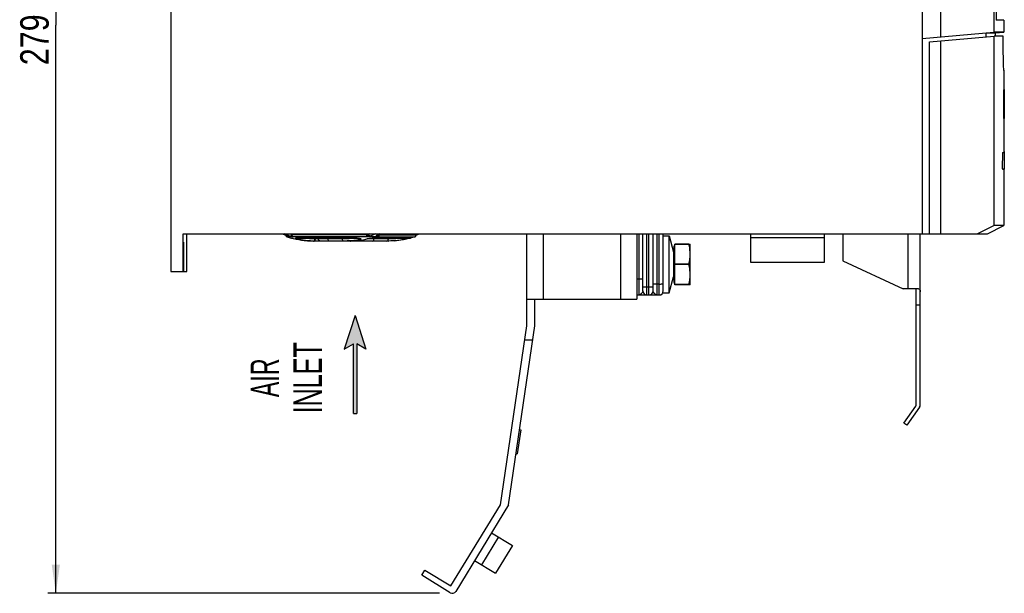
# Model space of a CAD drawing. Extents: x 0 to 594, y 0 to 420.
# Tile 7 of 25: x 220 to 341, y 157 to 228. Entities that reach past the tile are written whole.
import ezdxf
from ezdxf.enums import TextEntityAlignment as Align

# ---------------------------------------------------------------- set-up
doc = ezdxf.new("R2010")
doc.units = 0
doc.header["$LTSCALE"] = 32.67
doc.layers.get('0').update_dxf_attribs({"linetype": 'CONTINUOUS'})
doc.styles.get("Standard").update_dxf_attribs({"font": 'txt', "width": 0.8})
doc.styles.add('TEXTSTYLE_1', font='txt', dxfattribs={"width": 0.8})
doc.dimstyles.get("Standard").update_dxf_attribs({"dimtxt": 2.5, "dimasz": 2.5, "dimexe": 1.25, "dimexo": 0.625, "dimtad": 1, "dimcen": 2.5, "dimazin": 3, "dimtfac": 1, "dimtmove": 0, "dimatfit": 3})

# ---------------------------------------------------------------- blocks, each defined once
blk = doc.blocks.new('_FILLED')
at = {"color": 0, "linetype": 'BYBLOCK'}
blk.add_solid([(0, 0), (-1, 0.143), (-1, -0.143)], dxfattribs=at)
blk = doc.blocks.new('*D13')
at = {"color": 2, "linetype": 'CONTINUOUS'}
for p, q in [((236.38, 296.83), (223.1, 296.83)), ((224.1, 296.83), (224.1, 227.08)), ((224.1, 157.33), (224.1, 227.08)), ((271.21, 157.33), (223.1, 157.33))]:
    blk.add_line(p, q, dxfattribs=at)
at = {"color": 2, "linetype": 'CONTINUOUS', "xscale": 3.5, "yscale": 3.5, "zscale": 3.5}
for p, rotation in [((224.1, 296.83), 90), ((224.1, 157.33), 270)]:
    blk.add_blockref('_FILLED', p, dxfattribs=dict(at, rotation=rotation))
at = {"color": 5, "linetype": 'CONTINUOUS', "width": 0.8}
blk.add_text('279', height=3.5, rotation=90, dxfattribs=at).set_placement((223.23, 222.16))
blk = doc.blocks.new('ARROW_BL2', base_point=(260.84, 185.42))
at = {"color": 7, "linetype": 'CONTINUOUS'}
for p, q in [((260.84, 191.42), (259.52, 187.29)), ((260.84, 191.42), (262.15, 187.29)), ((259.52, 187.29), (260.64, 187.96)), ((260.64, 179.42), (260.64, 187.96)), ((261.04, 187.96), (261.04, 179.42)), ((262.15, 187.29), (261.04, 187.96)), ((260.64, 179.42), (261.04, 179.42))]:
    blk.add_line(p, q, dxfattribs=at)
for points in [[(259.52, 187.29), (260.84, 191.42), (260.64, 187.96)], [(260.64, 187.96), (260.84, 191.42), (261.04, 187.96)], [(260.84, 191.42), (262.15, 187.29), (261.04, 187.96)], [(260.64, 179.42), (260.64, 187.96), (261.04, 187.96)], [(261.04, 187.96), (261.04, 179.42), (260.64, 179.42)]]:
    blk.add_solid(points, dxfattribs=at)

msp = doc.modelspace()

# ---------------------------------------------------------------- linework, layer by layer
at = {"color": 7, "linetype": 'CONTINUOUS'}
for p, q in [((238.217, 296.827), (238.217, 196.827)), ((332.717, 292.202), (332.717, 225.649)), ((339.251, 292.202), (339.251, 226.221)), ((339.549, 291.702), (339.549, 227.702)), ((330.467, 264.403), (330.467, 201.452)), ((340.467, 227.702), (339.549, 227.702)), ((340.467, 227.702), (340.467, 226.228)), ((330.467, 225.452), (339.251, 226.221)), ((338.296, 225.637), (338.296, 226.137)), ((338.327, 226.14), (339.467, 226.14)), ((340.467, 226.228), (339.251, 226.228)), ((339.467, 226.14), (340.467, 226.228)), ((339.467, 225.727), (339.467, 226.14)), ((331.342, 225.029), (339.304, 225.725)), ((331.342, 201.452), (331.342, 225.029)), ((332.717, 225.149), (332.717, 201.452)), ((339.251, 225.721), (339.251, 202.502)), ((340.405, 225.728), (339.304, 225.727)), ((340.405, 225.728), (340.406, 225.728)), ((340.466, 221.552), (340.451, 222.127)), ((340.466, 221.539), (340.466, 221.552)), ((340.467, 221.539), (340.467, 219.14)), ((340.424, 219.14), (340.542, 219.14)), ((340.424, 219.14), (340.443, 215.64)), ((340.467, 219.185), (340.542, 219.185)), ((340.542, 219.185), (340.542, 215.64)), ((340.443, 215.64), (340.542, 215.64)), ((340.467, 215.64), (340.467, 211.44)), ((340.467, 211.59), (340.542, 211.59)), ((340.542, 211.59), (340.542, 209.44)), ((340.301, 211.44), (340.279, 209.44)), ((340.301, 211.44), (340.542, 211.44)), ((340.279, 209.44), (340.542, 209.44)), ((340.35, 209.431), (340.353, 209.42)), ((340.353, 209.42), (340.542, 209.42)), ((340.391, 209.429), (340.393, 209.419)), ((340.467, 209.42), (340.467, 202.502)), ((340.542, 209.43), (340.542, 209.42)), ((337.218, 201.452), (339.251, 202.502)), ((338.467, 201.452), (340.467, 202.502)), ((340.467, 202.502), (339.251, 202.502)), ((239.717, 196.827), (239.717, 201.452)), ((239.717, 201.452), (338.467, 201.452)), ((240.167, 196.827), (240.167, 201.452)), ((251.932, 201.452), (252.021, 201.415)), ((252.669, 201.146), (252.673, 201.144)), ((253.121, 200.936), (253.088, 200.936)), ((253.148, 200.928), (253.176, 200.922)), ((253.176, 200.922), (253.247, 200.907)), ((253.247, 200.907), (253.624, 200.824)), ((261.087, 200.936), (253.561, 200.936)), ((253.624, 200.824), (253.92, 200.761)), ((261.075, 200.613), (261.86, 200.726)), ((261.087, 200.936), (261.183, 200.933)), ((261.86, 200.726), (262.464, 200.876)), ((262.464, 200.876), (262.523, 200.891)), ((262.523, 200.891), (262.598, 200.906)), ((267.576, 200.936), (262.925, 200.936)), ((263.621, 201.318), (263.631, 201.323)), ((263.631, 201.323), (263.935, 201.452)), ((266.744, 200.761), (267.002, 200.816)), ((267.646, 200.944), (267.582, 200.936)), ((268.158, 201.094), (267.646, 200.944)), ((268.332, 201.452), (268.332, 201.332)), ((281.911, 190.182), (281.911, 201.452)), ((295.417, 201.452), (295.417, 193.452)), ((296.167, 194.452), (296.167, 201.452)), ((297.417, 194.452), (297.417, 201.452)), ((298.667, 194.452), (298.667, 201.452)), ((298.667, 201.202), (299.417, 201.202)), ((299.417, 201.202), (299.911, 199.223)), ((299.417, 194.202), (299.417, 201.202)), ((309.417, 197.952), (309.417, 201.452)), ((318.417, 200.952), (309.417, 200.952)), ((318.417, 201.452), (318.417, 197.952)), ((320.717, 201.452), (320.717, 198.149)), ((330.217, 180.452), (330.217, 201.452)), ((239.802, 196.827), (239.801, 199.596)), ((254.996, 200.609), (255.008, 200.608)), ((255.009, 200.608), (255.733, 200.578)), ((255.782, 200.577), (255.732, 200.578)), ((255.74, 200.58), (255.827, 200.579)), ((260.257, 200.577), (255.782, 200.577)), ((260.257, 200.577), (260.325, 200.578)), ((260.327, 200.578), (261.075, 200.613)), ((264.882, 200.577), (260.368, 200.577)), ((265.221, 200.585), (264.749, 200.577)), ((264.882, 200.577), (264.931, 200.578)), ((265.655, 200.608), (264.931, 200.578)), ((265.655, 200.608), (265.221, 200.585)), ((265.668, 200.609), (265.655, 200.608)), ((299.967, 199.927), (300.092, 199.999)), ((299.967, 199.927), (299.967, 195.477)), ((300.092, 200.202), (301.967, 200.202)), ((300.092, 195.202), (300.092, 200.202)), ((301.83, 200.182), (300.092, 200.182)), ((301.83, 200.182), (301.83, 200.202)), ((301.967, 195.202), (301.967, 200.202)), ((299.911, 199.223), (299.911, 196.181)), ((301.83, 197.723), (300.092, 197.723)), ((301.83, 197.682), (300.092, 197.682)), ((301.83, 197.682), (301.83, 197.723)), ((318.417, 197.952), (309.417, 197.952)), ((320.717, 198.149), (328.108, 194.702)), ((238.217, 196.827), (240.167, 196.827)), ((299.417, 194.202), (299.911, 196.181)), ((299.967, 195.477), (300.092, 195.405)), ((301.83, 195.223), (300.092, 195.223)), ((301.967, 195.202), (300.092, 195.202)), ((301.83, 195.202), (301.83, 195.223)), ((330.016, 194.702), (328.108, 194.702)), ((281.911, 193.452), (295.417, 193.452)), ((282.917, 190.182), (282.917, 193.452)), ((295.417, 193.952), (298.167, 193.952)), ((298.606, 194.202), (299.417, 194.202)), ((329.717, 180.452), (329.717, 194.567)), ((330.217, 192.722), (329.717, 192.722)), ((278.681, 168.176), (281.911, 190.182)), ((279.687, 168.176), (282.917, 190.182)), ((281.657, 188.452), (282.663, 188.452)), ((328.204, 178.213), (329.672, 180.309)), ((330.126, 180.165), (328.577, 177.952)), ((328.577, 177.952), (328.204, 178.213)), ((281.167, 177.4), (280.731, 174.432)), ((281.043, 177.419), (281.167, 177.4)), ((280.608, 174.45), (280.731, 174.432)), ((272.606, 158.227), (278.681, 168.176)), ((279.687, 168.176), (273.208, 157.567)), ((277.602, 164.762), (280.162, 163.199)), ((278.456, 164.241), (276.371, 160.827)), ((280.162, 163.198), (278.078, 159.785)), ((275.517, 161.348), (278.078, 159.785)), ((269.015, 159.542), (269.406, 160.182)), ((269.406, 160.182), (272.606, 158.227)), ((272.521, 157.4), (269.015, 159.542))]:
    msp.add_line(p, q, dxfattribs=at)
at = {"color": 9, "linetype": 'CONTINUOUS'}
for p, q in [((340.436, 222.755), (340.43, 223.09)), ((340.464, 221.616), (340.463, 221.655)), ((340.467, 221.523), (340.466, 221.552)), ((251.938, 201.452), (252.021, 201.415)), ((252.462, 201.315), (252.143, 201.452)), ((252.583, 201.268), (252.462, 201.315)), ((252.738, 201.094), (252.506, 201.094)), ((252.606, 201.177), (252.586, 201.183)), ((252.606, 201.177), (252.613, 201.171)), ((252.648, 201.156), (252.692, 201.139)), ((252.741, 201.112), (252.67, 201.146)), ((252.692, 201.139), (252.741, 201.112)), ((253.125, 201.112), (252.741, 201.112)), ((253.018, 200.944), (253.057, 200.944)), ((253.057, 200.944), (253.101, 200.939)), ((253.113, 201.332), (253.113, 201.452)), ((262.266, 201.332), (253.113, 201.332)), ((253.148, 200.928), (253.161, 200.926)), ((253.161, 200.926), (253.176, 200.922)), ((253.247, 200.907), (253.264, 200.903)), ((262.224, 201.094), (253.27, 201.094)), ((253.501, 200.944), (253.561, 200.936)), ((253.501, 200.944), (261.093, 200.944)), ((253.53, 200.901), (253.62, 200.872)), ((253.807, 200.819), (253.62, 200.872)), ((253.624, 200.824), (253.682, 200.812)), ((254.013, 200.768), (253.807, 200.819)), ((253.927, 200.759), (253.92, 200.761)), ((253.92, 200.761), (253.927, 200.759)), ((255.919, 200.828), (255.919, 200.936)), ((256.345, 200.827), (256.345, 200.936)), ((257.503, 200.936), (257.503, 200.827)), ((261.093, 200.944), (261.087, 200.936)), ((261.093, 200.944), (261.228, 200.94)), ((261.233, 200.917), (261.23, 200.929)), ((261.265, 200.635), (261.81, 200.722)), ((261.81, 200.722), (262.529, 200.902)), ((262.266, 201.332), (262.266, 201.452)), ((264.926, 200.827), (262.268, 200.827)), ((262.41, 200.872), (262.464, 200.876)), ((263.525, 201.112), (262.455, 201.112)), ((262.503, 201.414), (262.503, 201.452)), ((262.595, 201.452), (262.503, 201.414)), ((262.529, 200.902), (262.666, 200.925)), ((262.666, 200.925), (262.809, 200.939)), ((263.376, 201.452), (262.703, 201.177)), ((262.809, 200.939), (262.948, 200.944)), ((262.948, 200.944), (262.925, 200.936)), ((262.948, 200.944), (267.646, 200.944)), ((263.16, 200.936), (263.16, 200.827)), ((263.885, 201.452), (263.563, 201.315)), ((263.631, 201.323), (263.563, 201.315)), ((263.69, 201.35), (263.663, 201.247)), ((263.69, 201.35), (263.731, 201.336)), ((263.704, 201.094), (268.158, 201.094)), ((263.731, 201.336), (263.78, 201.332)), ((263.779, 201.332), (263.77, 201.23)), ((263.78, 201.332), (263.78, 201.386)), ((263.78, 201.332), (268.332, 201.332)), ((283.911, 201.452), (283.911, 193.452)), ((293.417, 201.452), (293.417, 193.452)), ((295.667, 201.452), (295.667, 193.952)), ((296.667, 193.952), (296.667, 201.452)), ((296.917, 193.952), (296.917, 201.452)), ((297.917, 193.952), (297.917, 201.452)), ((298.167, 193.952), (298.167, 201.452)), ((328.717, 201.452), (328.717, 194.702)), ((260.699, 200.644), (260.293, 200.605)), ((260.325, 200.578), (260.773, 200.592)), ((260.325, 200.578), (260.327, 200.578)), ((260.638, 200.577), (260.644, 200.593)), ((260.773, 200.592), (261.265, 200.635)), ((239.802, 199.327), (239.763, 199.327)), ((295.417, 195.952), (296.167, 195.952)), ((296.167, 194.952), (297.417, 194.952)), ((298.167, 195.295), (297.917, 195.295))]:
    msp.add_line(p, q, dxfattribs=at)
at = {"color": 7, "linetype": 'CONTINUOUS'}
for points in [[(340.451, 222.127), (340.43, 223.09), (340.42, 223.707), (340.412, 224.391), (340.407, 225.122), (340.406, 225.728)], [(252.021, 201.415), (252.613, 201.171), (252.648, 201.156), (252.669, 201.146)], [(253.1, 200.937), (253.1, 200.937), (253.109, 200.935), (253.125, 200.932), (253.148, 200.928)], [(253.92, 200.761), (254.474, 200.664), (254.996, 200.609)], [(253.927, 200.759), (254.251, 200.698), (254.606, 200.647), (254.996, 200.609)], [(261.183, 200.933), (261.262, 200.926), (261.324, 200.917)], [(261.324, 200.917), (261.365, 200.907), (261.376, 200.903)], [(262.598, 200.906), (262.687, 200.92), (262.787, 200.93)], [(262.787, 200.93), (262.893, 200.936), (262.925, 200.936)], [(263.597, 201.31), (263.589, 201.302), (263.591, 201.303), (263.621, 201.318)], [(265.668, 200.609), (266.189, 200.664), (266.743, 200.761)], [(266.736, 200.759), (266.413, 200.698), (266.058, 200.647), (265.668, 200.609)], [(267.002, 200.816), (267.45, 200.914), (267.487, 200.922), (267.517, 200.928), (267.54, 200.933), (267.557, 200.936)], [(268.324, 201.284), (268.634, 201.411), (268.732, 201.452)], [(239.782, 200.452), (239.78, 200.444), (239.775, 200.379), (239.771, 200.253), (239.767, 200.073), (239.765, 199.85), (239.763, 199.596), (239.763, 196.827)], [(239.801, 199.596), (239.8, 199.85), (239.797, 200.073), (239.793, 200.253), (239.789, 200.379), (239.785, 200.444), (239.782, 200.452)], [(301.967, 198.952), (301.961, 199.196), (301.944, 199.44), (301.916, 199.684), (301.878, 199.93), (301.83, 200.182)], [(301.83, 197.723), (301.889, 198.037), (301.931, 198.343), (301.958, 198.647), (301.967, 198.952)], [(301.967, 196.452), (301.961, 196.696), (301.944, 196.94), (301.916, 197.184), (301.878, 197.43), (301.83, 197.682)], [(301.83, 195.223), (301.889, 195.537), (301.931, 195.843), (301.958, 196.147), (301.967, 196.452)], [(329.717, 194.567), (329.705, 194.631), (329.67, 194.673), (329.61, 194.695), (329.526, 194.702)], [(330.016, 194.702), (330.116, 194.68), (330.177, 194.614), (330.208, 194.507), (330.217, 194.358)]]:
    msp.add_lwpolyline(points, dxfattribs=at)
at = {"color": 9, "linetype": 'CONTINUOUS'}
for points in [[(252.462, 201.315), (252.538, 201.324), (252.613, 201.374), (252.672, 201.452)], [(253.125, 201.112), (253.005, 201.139), (252.868, 201.175), (252.723, 201.22), (252.583, 201.268)], [(252.738, 201.094), (252.65, 201.146), (252.64, 201.16)], [(252.741, 201.112), (252.753, 201.098), (252.738, 201.094)], [(253.041, 201.35), (252.982, 201.376), (252.913, 201.413), (252.849, 201.452)], [(253.125, 201.112), (253.073, 201.162), (253.043, 201.247), (253.041, 201.35)], [(253.113, 201.332), (253.083, 201.337), (253.041, 201.35)], [(253.057, 200.944), (253.091, 200.94), (253.125, 200.932)], [(253.27, 201.094), (253.188, 201.146), (253.133, 201.23), (253.113, 201.332)], [(253.27, 201.094), (253.208, 201.098), (253.125, 201.112)], [(253.501, 200.944), (253.47, 200.939), (253.479, 200.925), (253.53, 200.901)], [(253.765, 200.936), (253.739, 200.908), (253.679, 200.877), (253.62, 200.872)], [(255.048, 200.608), (254.752, 200.639), (254.483, 200.677), (254.237, 200.72), (254.013, 200.768)], [(255.919, 200.828), (255.563, 200.837), (255.244, 200.857), (254.955, 200.887), (254.693, 200.924), (254.628, 200.936)], [(255.866, 200.65), (255.905, 200.732), (255.919, 200.828)], [(259.269, 200.827), (255.94, 200.827), (255.919, 200.828)], [(255.922, 200.65), (255.951, 200.732), (255.962, 200.827)], [(256.594, 200.577), (256.499, 200.596), (256.418, 200.65), (256.364, 200.732), (256.345, 200.827)], [(257.68, 200.577), (257.612, 200.596), (257.555, 200.65), (257.517, 200.732), (257.503, 200.827)], [(260.832, 200.936), (260.52, 200.892), (260.116, 200.854), (259.681, 200.833), (259.269, 200.827)], [(259.445, 200.577), (259.378, 200.596), (259.32, 200.65), (259.282, 200.732), (259.269, 200.827)], [(261.396, 200.759), (261.062, 200.696), (260.699, 200.644)], [(261.228, 200.94), (261.349, 200.926), (261.448, 200.903), (261.515, 200.875), (261.543, 200.843), (261.531, 200.812), (261.479, 200.783), (261.396, 200.759)], [(261.396, 200.759), (261.331, 200.785), (261.274, 200.84), (261.233, 200.917)], [(262.224, 201.094), (262.246, 201.146), (262.261, 201.23), (262.266, 201.332)], [(262.455, 201.112), (262.339, 201.098), (262.224, 201.094)], [(262.38, 201.35), (262.323, 201.337), (262.266, 201.332)], [(262.503, 201.414), (262.446, 201.377), (262.38, 201.35)], [(262.455, 201.112), (262.427, 201.162), (262.401, 201.247), (262.38, 201.35)], [(262.703, 201.177), (262.587, 201.139), (262.455, 201.112)], [(262.703, 201.177), (262.638, 201.204), (262.578, 201.257), (262.531, 201.331), (262.503, 201.414)], [(262.983, 200.577), (263.051, 200.596), (263.108, 200.65), (263.147, 200.732), (263.16, 200.827)], [(263.563, 201.315), (263.474, 201.268), (263.425, 201.22), (263.42, 201.175), (263.455, 201.139), (263.525, 201.112)], [(263.663, 201.247), (263.604, 201.162), (263.525, 201.112)], [(263.525, 201.112), (263.607, 201.098), (263.704, 201.094)], [(263.77, 201.23), (263.744, 201.146), (263.704, 201.094)], [(264.874, 200.65), (264.912, 200.732), (264.926, 200.827)], [(266.487, 200.936), (266.207, 200.896), (265.822, 200.858), (265.388, 200.834), (264.926, 200.827)], [(266.744, 200.761), (266.795, 200.785), (266.841, 200.84), (266.866, 200.917), (266.867, 200.936)], [(255.732, 200.578), (255.375, 200.587), (255.048, 200.608)], [(255.74, 200.578), (255.808, 200.596), (255.866, 200.65)], [(255.827, 200.577), (255.879, 200.596), (255.922, 200.65)], [(260.293, 200.605), (259.856, 200.583), (259.445, 200.577)], [(264.749, 200.577), (264.816, 200.596), (264.874, 200.65)], [(297.917, 195.295), (297.762, 195.293), (297.623, 195.285), (297.512, 195.274), (297.441, 195.259), (297.417, 195.243)], [(298.167, 195.295), (298.321, 195.298), (298.461, 195.305), (298.571, 195.317), (298.642, 195.331), (298.667, 195.348)], [(295.917, 194.055), (295.793, 193.978), (295.667, 193.952)], [(296.167, 194.452), (296.151, 194.369), (296.103, 194.269), (296.024, 194.16), (295.917, 194.055)], [(297.667, 194.07), (297.559, 194.184), (297.479, 194.292), (297.432, 194.382), (297.417, 194.452)], [(297.917, 193.952), (297.824, 193.969), (297.741, 194.012), (297.667, 194.07)]]:
    msp.add_lwpolyline(points, dxfattribs=at)
at = {"color": 7, "linetype": 'CONTINUOUS'}
for centre, radius, start, end in [((252.582, 201.332), 0.25, 191.19317, 252.31167), ((255.827, 211.507), 10.93, 252.31167, 255.10654), ((253.082, 201.186), 0.25, 255.10654, 270), ((268.082, 201.332), 0.25, 287.68833, 360), ((299.842, 199.327), 0.125, 303.8857, 360), ((299.842, 196.077), 0.125, 0, 56.1143), ((296.667, 194.452), 0.5, 180, 270), ((296.917, 194.452), 0.5, 270, 360), ((298.167, 194.452), 0.5, 270, 360), ((329.467, 180.452), 0.25, 325, 360), ((329.717, 180.452), 0.5, 325, 360), ((272.782, 157.827), 0.5, 238.59, 328.59)]:
    msp.add_arc(centre, radius, start, end, dxfattribs=at)

# ---------------------------------------------------------------- block references
at = {"color": 2, "linetype": 'CONTINUOUS'}
msp.add_blockref('ARROW_BL2', (260.838, 185.42), dxfattribs=at)

# ---------------------------------------------------------------- texts
at = {"color": 5, "linetype": 'CONTINUOUS', "style": 'TEXTSTYLE_1'}
for s, width, p in [('INLET', 0.66, (256.764, 183.787)), ('AIR', 0.611111, (251.514, 183.787))]:
    msp.add_text(s, height=3.5, rotation=90, dxfattribs=dict(at, width=width)).set_placement(p, align=Align.CENTER)

# ---------------------------------------------------------------- dimensions: what is measured, and where the dimension line sits
at = {"color": 2, "linetype": 'CONTINUOUS'}
dim = msp.add_linear_dim(base=(224.1, 157.327), p1=(236.379, 296.827), p2=(271.21, 157.327), angle=270, dimstyle='Standard', dxfattribs=at)
dim.commit()
dim.dimension.update_dxf_attribs({"geometry": '*D13', "text_midpoint": (221.475, 226.361), "dimtype": 128})

doc.saveas('drawing.dxf')
